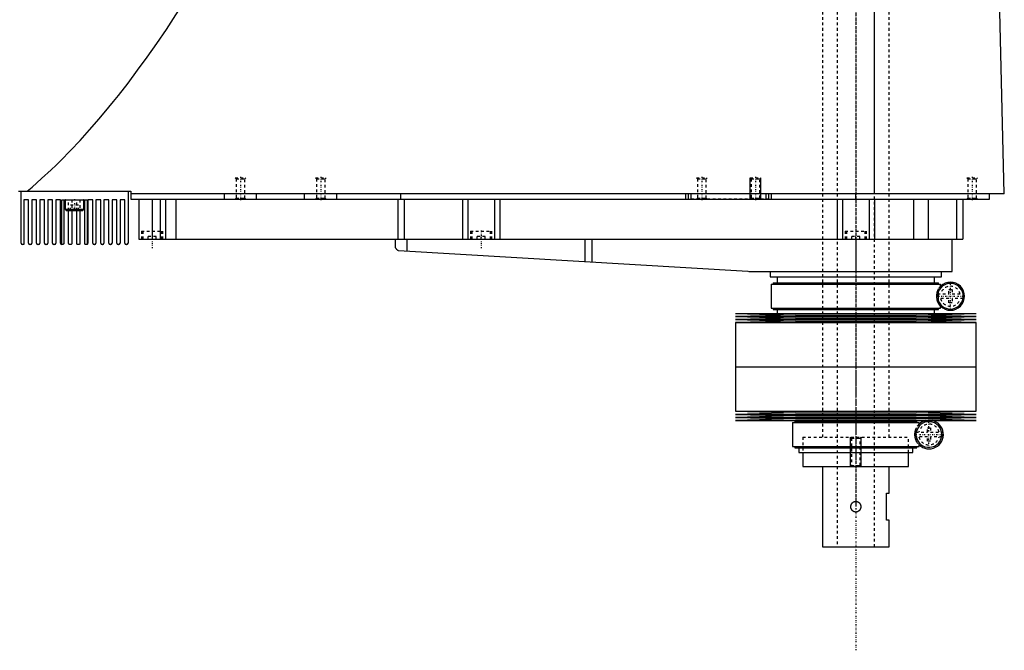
# Model space of a CAD drawing. Extents: x -181 to 706, y -1 to 1168.
# Tile 3 of 5: x 338 to 706, y 317 to 553. Entities that reach past the tile are written whole.
import ezdxf

# ---------------------------------------------------------------- set-up
doc = ezdxf.new("R2010")
doc.units = 0
doc.linetypes.add('CENTER', pattern=[1.5, 0.45, -0.5, 0.05, -0.5])
doc.linetypes.add('DASHED', pattern=[2, 1, -1])
for name, color, linetype in [('AM_0', 7, 'CONTINUOUS'), ('AM_10', 7, 'CONTINUOUS'), ('AM_3', 7, 'DASHED'), ('AM_7', 7, 'CENTER')]:
    doc.layers.add(name, color=color, linetype=linetype)

msp = doc.modelspace()

# ---------------------------------------------------------------- linework, layer by layer
at = {"layer": 'AM_0', "color": 7, "linetype": 'CONTINUOUS'}
for p, q in [((657.01, 487.5), (657.01, 569.6)), ((705.5, 487.5), (703.45, 568.63)), ((337, 488.5), (379, 488.5)), ((338, 469), (338, 488.5)), ((378, 488.5), (378, 469)), ((379, 488.5), (379, 485.5)), ((705.5, 487.5), (379, 487.5)), ((414, 485.5), (414, 487.5)), ((426, 485.5), (426, 487.5)), ((444, 485.5), (444, 487.5)), ((456, 485.5), (456, 487.5)), ((480, 485.5), (480, 487.5)), ((586.5, 485.5), (586.5, 487.5)), ((587.5, 485.5), (587.5, 487.5)), ((588.5, 485.5), (588.5, 487.5)), ((616.5, 485.5), (616.5, 487.5)), ((617.5, 485.5), (617.5, 487.5)), ((618.5, 485.5), (618.5, 487.5)), ((650, 485.5), (650, 487.5)), ((700, 485.5), (700, 487.5)), ((340.8, 485.3), (339, 485.3)), ((339, 485.3), (339, 468.5)), ((340.8, 469), (340.8, 485.3)), ((343.8, 485.3), (342, 485.3)), ((342, 485.3), (342, 469)), ((343.8, 469), (343.8, 485.3)), ((346.8, 485.3), (345, 485.3)), ((345, 485.3), (345, 469)), ((346.8, 469), (346.8, 485.3)), ((349.8, 485.3), (348, 485.3)), ((348, 485.3), (348, 469)), ((349.8, 469), (349.8, 485.3)), ((352.8, 485.3), (351, 485.3)), ((351, 485.3), (351, 469)), ((352.8, 469), (352.8, 485.3)), ((353.25, 468.5), (353.25, 485.3)), ((353.25, 485.3), (362.75, 485.3)), ((354, 485.3), (354, 469)), ((354.5, 485.2), (354.5, 481.7)), ((354.5, 485.2), (361.5, 485.2)), ((361.5, 481.7), (361.5, 485.2)), ((361.8, 469), (361.8, 485.3)), ((362.75, 485.3), (362.75, 468.57)), ((364.8, 485.3), (363, 485.3)), ((363, 485.3), (363, 469)), ((364.8, 469), (364.8, 485.3)), ((367.8, 485.3), (366, 485.3)), ((366, 485.3), (366, 469)), ((367.8, 469), (367.8, 485.3)), ((370.8, 485.3), (369, 485.3)), ((369, 485.3), (369, 469)), ((370.8, 469), (370.8, 485.3)), ((373.8, 485.3), (372, 485.3)), ((372, 485.3), (372, 469)), ((373.8, 469), (373.8, 485.3)), ((376.8, 485.3), (375, 485.3)), ((375, 485.3), (375, 469)), ((376.8, 469), (376.8, 485.3)), ((379, 485.5), (700, 485.5)), ((382, 485.5), (382, 470.5)), ((387, 485.5), (387, 470.5)), ((390, 485.5), (390, 470.5)), ((392, 485.5), (392, 470.5)), ((395.84, 485.5), (395.84, 470.5)), ((478.85, 485.5), (478.85, 470.5)), ((481.18, 485.5), (481.18, 470.5)), ((503, 485.5), (503, 470.5)), ((505, 485.5), (505, 470.5)), ((515, 485.5), (515, 470.5)), ((517, 485.5), (517, 470.5)), ((643, 485.5), (643, 470.5)), ((645, 485.5), (645, 470.5)), ((655, 485.5), (655, 470.5)), ((657, 485.5), (657, 470.5)), ((671.56, 485.5), (671.56, 470.5)), ((677.09, 485.5), (677.09, 470.5)), ((687.69, 485.5), (687.69, 470.5)), ((690, 485.5), (690, 470.5)), ((354.5, 481.7), (354.9, 481.3)), ((354.5, 481.7), (361.5, 481.7)), ((354.9, 481.3), (361.1, 481.3)), ((355.8, 469), (355.8, 481.3)), ((357, 481.3), (357, 469)), ((358.8, 469), (358.8, 481.3)), ((360, 481.3), (360, 469)), ((361.1, 481.3), (361.5, 481.7)), ((339, 468.5), (338.5, 468.5)), ((341.5, 468.5), (341.3, 468.5)), ((344.5, 468.5), (344.3, 468.5)), ((347.5, 468.5), (347.3, 468.5)), ((350.5, 468.5), (350.3, 468.5)), ((353.5, 468.5), (353.3, 468.5)), ((356.5, 468.5), (356.3, 468.5)), ((359.5, 468.5), (359.3, 468.5)), ((362.5, 468.5), (362.3, 468.5)), ((365.5, 468.5), (365.3, 468.5)), ((368.5, 468.5), (368.3, 468.5)), ((371.5, 468.5), (371.3, 468.5)), ((374.5, 468.5), (374.3, 468.5)), ((377.5, 468.5), (377.3, 468.5)), ((382, 470.5), (690, 470.5)), ((477.8, 470.5), (477.8, 467.74)), ((482.14, 470.5), (482.14, 466.1)), ((548.68, 470.5), (548.68, 462.14)), ((551.33, 470.5), (551.33, 461.99)), ((650, 470.5), (650, 458.5)), ((686, 458.5), (686, 470.5)), ((479.14, 466.27), (609.7, 458.52)), ((610.3, 458.5), (686, 458.5)), ((618, 458.5), (618, 456.5)), ((618, 456.5), (682, 456.5)), ((620.65, 456.5), (620.65, 454.2)), ((679.35, 454.2), (679.35, 456.5)), ((682, 456.5), (682, 458.5)), ((618.35, 453.7), (618.35, 444.7)), ((618.35, 453.7), (681.65, 453.7)), ((619.15, 454.2), (619.15, 453.7)), ((619.15, 454.2), (680.85, 454.2)), ((680.85, 453.7), (680.85, 454.2)), ((681.65, 452.26), (681.65, 453.7)), ((680.87, 447.49), (680.87, 450.91)), ((681.65, 444.7), (681.65, 446.14)), ((605, 442.75), (627.5, 442.18)), ((605, 442.75), (695, 442.75)), ((627.5, 442.18), (605, 441.61)), ((605, 441.61), (627.5, 441.04)), ((605, 441.61), (695, 441.61)), ((618.35, 444.7), (681.65, 444.7)), ((619.15, 444.7), (619.15, 444.2)), ((619.15, 444.2), (680.85, 444.2)), ((620.65, 444.2), (620.65, 442.75)), ((627.5, 442.18), (672.5, 442.18)), ((672.5, 442.18), (695, 442.75)), ((695, 441.61), (672.5, 442.18)), ((672.5, 441.04), (695, 441.61)), ((679.35, 442.75), (679.35, 444.2)), ((680.85, 444.2), (680.85, 444.7)), ((627.5, 441.04), (605, 440.47)), ((605, 440.47), (627.5, 439.9)), ((605, 440.47), (695, 440.47)), ((627.5, 439.9), (605, 439.33)), ((605, 439.33), (605, 422.75)), ((605, 439.33), (695, 439.33)), ((627.5, 441.04), (672.5, 441.04)), ((627.5, 439.9), (672.5, 439.9)), ((695, 440.47), (672.5, 441.04)), ((672.5, 439.9), (695, 440.47)), ((695, 439.33), (672.5, 439.9)), ((695, 422.75), (695, 439.33)), ((605, 422.75), (695, 422.75)), ((605, 422.75), (605, 406.17)), ((605, 422.75), (695, 422.75)), ((695, 406.17), (695, 422.75)), ((605, 406.17), (627.5, 405.6)), ((605, 406.17), (695, 406.17)), ((627.5, 405.6), (605, 405.03)), ((605, 405.03), (627.5, 404.46)), ((605, 405.03), (695, 405.03)), ((627.5, 405.6), (672.5, 405.6)), ((672.5, 405.6), (695, 406.17)), ((695, 405.03), (672.5, 405.6)), ((672.5, 404.46), (695, 405.03)), ((627.5, 404.46), (605, 403.89)), ((605, 403.89), (627.5, 403.32)), ((605, 403.89), (695, 403.89)), ((627.5, 403.32), (605, 402.75)), ((605, 402.75), (695, 402.75)), ((626.35, 402), (626.35, 393)), ((626.35, 402), (673.65, 402)), ((627.15, 402.5), (627.15, 402)), ((627.15, 402.5), (672.85, 402.5)), ((627.5, 404.46), (672.5, 404.46)), ((627.5, 403.32), (672.5, 403.32)), ((628.65, 402.75), (628.65, 402.5)), ((671.35, 402.5), (671.35, 402.75)), ((695, 403.89), (672.5, 404.46)), ((672.5, 403.32), (695, 403.89)), ((695, 402.75), (672.5, 403.32)), ((672.85, 402), (672.85, 402.5)), ((673.65, 400.56), (673.65, 402)), ((672.59, 396.88), (672.59, 398.12)), ((673.65, 393), (673.65, 394.44)), ((626.35, 393), (673.65, 393)), ((627.15, 393), (627.15, 392.5)), ((627.15, 392.5), (672.85, 392.5)), ((628.65, 392.5), (628.65, 390.8)), ((628.65, 390.8), (671.35, 390.8)), ((630.25, 390.8), (630.25, 385.5)), ((669.75, 385.5), (669.75, 390.8)), ((671.35, 390.8), (671.35, 392.5)), ((672.85, 392.5), (672.85, 393)), ((630.25, 385.5), (669.75, 385.5)), ((637.5, 385.5), (637.5, 355.5)), ((662.5, 375.5), (662.5, 385.5)), ((661.5, 375.5), (662.5, 375.5)), ((661.5, 365.5), (661.5, 375.5)), ((662.5, 365.5), (661.5, 365.5)), ((662.5, 355.5), (662.5, 365.5)), ((637.5, 355.5), (662.5, 355.5))]:
    msp.add_line(p, q, dxfattribs=at)
for points in [[(340.31, 488.5, 0), (342.11, 490.02, 0), (345.69, 493.19, 0), (349.28, 496.52, 0), (351.08, 498.24, 0), (352.87, 500.01, 0), (356.46, 503.66, 0), (360.05, 507.47, 0), (363.63, 511.44, 0), (367.22, 515.57, 0), (370.81, 519.86, 0), (372.6, 522.07, 0), (374.39, 524.31, 0), (377.98, 528.92, 0), (381.57, 533.7, 0), (385.15, 538.63, 0), (388.74, 543.72, 0), (392.33, 548.98, 0), (394.12, 551.66, 0), (395.91, 554.39, 0), (399.5, 559.96, 0), (403.09, 565.7, 0), (404.88, 568.63, 0)], [(353.3, 468.5, 0), (353.28, 468.5, 0), (353.26, 468.5, 0), (353.25, 468.5, 0), (353.25, 468.5, 0)], [(354, 469, 0), (354, 468.99, 0), (354, 468.98, 0), (354, 468.97, 0), (354, 468.96, 0), (354, 468.96, 0), (354, 468.95, 0), (354, 468.93, 0), (353.99, 468.92, 0), (353.99, 468.91, 0), (353.99, 468.9, 0), (353.99, 468.89, 0), (353.99, 468.89, 0), (353.98, 468.88, 0), (353.98, 468.86, 0), (353.98, 468.85, 0), (353.97, 468.84, 0), (353.97, 468.83, 0), (353.97, 468.83, 0), (353.97, 468.82, 0), (353.96, 468.81, 0), (353.96, 468.8, 0), (353.96, 468.8, 0), (353.95, 468.79, 0), (353.95, 468.78, 0), (353.95, 468.77, 0), (353.94, 468.77, 0), (353.94, 468.76, 0), (353.94, 468.76, 0), (353.93, 468.75, 0), (353.93, 468.74, 0), (353.92, 468.73, 0), (353.92, 468.72, 0), (353.91, 468.72, 0), (353.91, 468.72, 0), (353.91, 468.71, 0), (353.9, 468.7, 0), (353.9, 468.69, 0), (353.89, 468.69, 0), (353.88, 468.68, 0), (353.88, 468.68, 0), (353.88, 468.67, 0), (353.87, 468.67, 0), (353.87, 468.66, 0), (353.86, 468.66, 0), (353.86, 468.65, 0), (353.85, 468.64, 0), (353.85, 468.64, 0), (353.84, 468.64, 0), (353.84, 468.63, 0), (353.83, 468.63, 0), (353.81, 468.61, 0), (353.78, 468.59, 0), (353.76, 468.58, 0), (353.75, 468.57, 0), (353.71, 468.55, 0), (353.68, 468.53, 0), (353.65, 468.52, 0), (353.62, 468.51, 0), (353.59, 468.51, 0), (353.58, 468.51, 0), (353.56, 468.5, 0), (353.54, 468.5, 0), (353.51, 468.5, 0), (353.5, 468.5, 0)], [(356.3, 468.5, 0), (356.3, 468.5, 0), (356.29, 468.5, 0), (356.28, 468.5, 0), (356.28, 468.5, 0), (356.28, 468.5, 0), (356.27, 468.5, 0), (356.26, 468.5, 0), (356.26, 468.5, 0), (356.25, 468.5, 0), (356.24, 468.5, 0), (356.24, 468.5, 0), (356.23, 468.5, 0), (356.23, 468.51, 0), (356.22, 468.51, 0), (356.21, 468.51, 0), (356.21, 468.51, 0), (356.2, 468.51, 0), (356.2, 468.51, 0), (356.19, 468.51, 0), (356.19, 468.51, 0), (356.18, 468.51, 0), (356.17, 468.52, 0), (356.17, 468.52, 0), (356.16, 468.52, 0), (356.16, 468.52, 0), (356.15, 468.52, 0), (356.15, 468.52, 0), (356.14, 468.53, 0), (356.14, 468.53, 0), (356.13, 468.53, 0), (356.12, 468.53, 0), (356.12, 468.53, 0), (356.11, 468.54, 0), (356.11, 468.54, 0), (356.1, 468.54, 0), (356.1, 468.54, 0), (356.09, 468.55, 0), (356.08, 468.55, 0), (356.08, 468.55, 0), (356.07, 468.55, 0), (356.07, 468.56, 0), (356.06, 468.56, 0), (356.06, 468.56, 0), (356.05, 468.57, 0), (356.05, 468.57, 0), (356.04, 468.57, 0), (356.04, 468.58, 0), (356.03, 468.58, 0), (356.03, 468.58, 0), (356.02, 468.59, 0), (356.02, 468.59, 0), (356.01, 468.59, 0), (356, 468.6, 0), (356, 468.6, 0), (356, 468.6, 0), (355.99, 468.61, 0), (355.99, 468.61, 0), (355.98, 468.61, 0), (355.98, 468.62, 0), (355.97, 468.62, 0), (355.97, 468.63, 0), (355.97, 468.63, 0), (355.96, 468.63, 0), (355.95, 468.64, 0), (355.95, 468.64, 0), (355.95, 468.64, 0), (355.94, 468.65, 0), (355.94, 468.65, 0), (355.94, 468.66, 0), (355.94, 468.66, 0), (355.93, 468.66, 0), (355.93, 468.67, 0), (355.92, 468.67, 0), (355.92, 468.68, 0), (355.91, 468.68, 0), (355.91, 468.69, 0), (355.91, 468.69, 0), (355.9, 468.7, 0), (355.9, 468.7, 0), (355.89, 468.71, 0), (355.89, 468.71, 0), (355.89, 468.72, 0), (355.88, 468.72, 0), (355.88, 468.73, 0), (355.88, 468.73, 0), (355.87, 468.74, 0), (355.87, 468.74, 0), (355.87, 468.75, 0), (355.86, 468.76, 0), (355.86, 468.76, 0), (355.86, 468.76, 0), (355.86, 468.77, 0), (355.85, 468.78, 0), (355.85, 468.78, 0), (355.85, 468.79, 0), (355.84, 468.8, 0), (355.84, 468.8, 0), (355.84, 468.81, 0), (355.84, 468.81, 0), (355.83, 468.82, 0), (355.83, 468.83, 0), (355.83, 468.83, 0), (355.83, 468.84, 0), (355.82, 468.84, 0), (355.82, 468.85, 0), (355.82, 468.86, 0), (355.82, 468.86, 0), (355.82, 468.87, 0), (355.82, 468.87, 0), (355.82, 468.88, 0), (355.81, 468.88, 0), (355.81, 468.89, 0), (355.81, 468.89, 0), (355.81, 468.9, 0), (355.81, 468.91, 0), (355.81, 468.91, 0), (355.81, 468.92, 0), (355.8, 468.93, 0), (355.8, 468.93, 0), (355.8, 468.94, 0), (355.8, 468.94, 0), (355.8, 468.95, 0), (355.8, 468.96, 0), (355.8, 468.97, 0), (355.8, 468.97, 0), (355.8, 468.98, 0), (355.8, 468.98, 0), (355.8, 468.99, 0), (355.8, 469, 0), (355.8, 469, 0)], [(357, 469, 0), (357, 469, 0), (357, 468.99, 0), (357, 468.98, 0), (357, 468.98, 0), (357, 468.97, 0), (357, 468.97, 0), (357, 468.96, 0), (357, 468.95, 0), (357, 468.95, 0), (357, 468.94, 0), (357, 468.93, 0), (357, 468.93, 0), (356.99, 468.92, 0), (356.99, 468.92, 0), (356.99, 468.91, 0), (356.99, 468.9, 0), (356.99, 468.89, 0), (356.99, 468.89, 0), (356.99, 468.89, 0), (356.99, 468.88, 0), (356.98, 468.87, 0), (356.98, 468.87, 0), (356.98, 468.87, 0), (356.98, 468.86, 0), (356.98, 468.85, 0), (356.98, 468.85, 0), (356.98, 468.84, 0), (356.97, 468.84, 0), (356.97, 468.83, 0), (356.97, 468.82, 0), (356.96, 468.82, 0), (356.96, 468.81, 0), (356.96, 468.81, 0), (356.96, 468.8, 0), (356.96, 468.8, 0), (356.95, 468.79, 0), (356.95, 468.78, 0), (356.95, 468.77, 0), (356.94, 468.77, 0), (356.94, 468.76, 0), (356.94, 468.76, 0), (356.94, 468.75, 0), (356.93, 468.75, 0), (356.93, 468.74, 0), (356.92, 468.74, 0), (356.92, 468.73, 0), (356.92, 468.73, 0), (356.92, 468.72, 0), (356.91, 468.72, 0), (356.91, 468.71, 0), (356.9, 468.71, 0), (356.9, 468.7, 0), (356.89, 468.69, 0), (356.89, 468.69, 0), (356.89, 468.69, 0), (356.89, 468.68, 0), (356.88, 468.68, 0), (356.88, 468.67, 0), (356.87, 468.67, 0), (356.87, 468.66, 0), (356.86, 468.66, 0), (356.86, 468.66, 0), (356.86, 468.65, 0), (356.85, 468.65, 0), (356.85, 468.64, 0), (356.85, 468.64, 0), (356.84, 468.64, 0), (356.84, 468.63, 0), (356.83, 468.63, 0), (356.83, 468.63, 0), (356.83, 468.62, 0), (356.82, 468.62, 0), (356.82, 468.61, 0), (356.81, 468.61, 0), (356.8, 468.6, 0), (356.8, 468.6, 0), (356.8, 468.6, 0), (356.79, 468.59, 0), (356.79, 468.59, 0), (356.78, 468.59, 0), (356.77, 468.58, 0), (356.77, 468.58, 0), (356.77, 468.58, 0), (356.76, 468.57, 0), (356.76, 468.57, 0), (356.75, 468.57, 0), (356.74, 468.56, 0), (356.74, 468.56, 0), (356.73, 468.56, 0), (356.73, 468.55, 0), (356.72, 468.55, 0), (356.72, 468.55, 0), (356.71, 468.55, 0), (356.7, 468.54, 0), (356.7, 468.54, 0), (356.69, 468.54, 0), (356.69, 468.54, 0), (356.68, 468.53, 0), (356.68, 468.53, 0), (356.67, 468.53, 0), (356.66, 468.53, 0), (356.66, 468.53, 0), (356.65, 468.52, 0), (356.65, 468.52, 0), (356.64, 468.52, 0), (356.64, 468.52, 0), (356.63, 468.52, 0), (356.63, 468.52, 0), (356.62, 468.51, 0), (356.61, 468.51, 0), (356.61, 468.51, 0), (356.6, 468.51, 0), (356.6, 468.51, 0), (356.59, 468.51, 0), (356.59, 468.51, 0), (356.58, 468.51, 0), (356.57, 468.51, 0), (356.57, 468.5, 0), (356.56, 468.5, 0), (356.56, 468.5, 0), (356.55, 468.5, 0), (356.54, 468.5, 0), (356.54, 468.5, 0), (356.53, 468.5, 0), (356.52, 468.5, 0), (356.52, 468.5, 0), (356.52, 468.5, 0), (356.51, 468.5, 0), (356.5, 468.5, 0), (356.5, 468.5, 0)], [(359.3, 468.5, 0), (359.3, 468.5, 0), (359.29, 468.5, 0), (359.28, 468.5, 0), (359.28, 468.5, 0), (359.28, 468.5, 0), (359.27, 468.5, 0), (359.26, 468.5, 0), (359.26, 468.5, 0), (359.25, 468.5, 0), (359.24, 468.5, 0), (359.24, 468.5, 0), (359.23, 468.5, 0), (359.23, 468.51, 0), (359.22, 468.51, 0), (359.21, 468.51, 0), (359.21, 468.51, 0), (359.2, 468.51, 0), (359.2, 468.51, 0), (359.19, 468.51, 0), (359.18, 468.51, 0), (359.18, 468.52, 0), (359.17, 468.52, 0), (359.17, 468.52, 0), (359.16, 468.52, 0), (359.16, 468.52, 0), (359.15, 468.52, 0), (359.15, 468.52, 0), (359.14, 468.53, 0), (359.14, 468.53, 0), (359.13, 468.53, 0), (359.12, 468.53, 0), (359.12, 468.54, 0), (359.11, 468.54, 0), (359.11, 468.54, 0), (359.1, 468.54, 0), (359.09, 468.54, 0), (359.09, 468.55, 0), (359.08, 468.55, 0), (359.08, 468.55, 0), (359.07, 468.56, 0), (359.07, 468.56, 0), (359.06, 468.56, 0), (359.06, 468.56, 0), (359.05, 468.57, 0), (359.04, 468.57, 0), (359.04, 468.57, 0), (359.03, 468.58, 0), (359.03, 468.58, 0), (359.02, 468.58, 0), (359.02, 468.59, 0), (359.01, 468.59, 0), (359.01, 468.6, 0), (359, 468.6, 0), (359, 468.6, 0), (358.99, 468.6, 0), (358.99, 468.61, 0), (358.98, 468.61, 0), (358.98, 468.62, 0), (358.97, 468.62, 0), (358.97, 468.63, 0), (358.96, 468.63, 0), (358.96, 468.63, 0), (358.96, 468.64, 0), (358.95, 468.64, 0), (358.95, 468.64, 0), (358.95, 468.65, 0), (358.94, 468.65, 0), (358.94, 468.66, 0), (358.93, 468.66, 0), (358.93, 468.66, 0), (358.93, 468.67, 0), (358.92, 468.67, 0), (358.92, 468.68, 0), (358.91, 468.68, 0), (358.91, 468.69, 0), (358.91, 468.69, 0), (358.9, 468.69, 0), (358.9, 468.7, 0), (358.9, 468.71, 0), (358.89, 468.71, 0), (358.89, 468.72, 0), (358.88, 468.72, 0), (358.88, 468.73, 0), (358.88, 468.73, 0), (358.87, 468.74, 0), (358.87, 468.74, 0), (358.87, 468.75, 0), (358.86, 468.76, 0), (358.86, 468.76, 0), (358.86, 468.77, 0), (358.86, 468.77, 0), (358.85, 468.78, 0), (358.85, 468.78, 0), (358.85, 468.79, 0), (358.84, 468.8, 0), (358.84, 468.8, 0), (358.84, 468.81, 0), (358.84, 468.81, 0), (358.83, 468.82, 0), (358.83, 468.82, 0), (358.83, 468.83, 0), (358.83, 468.84, 0), (358.82, 468.84, 0), (358.82, 468.85, 0), (358.82, 468.85, 0), (358.82, 468.86, 0), (358.82, 468.87, 0), (358.82, 468.87, 0), (358.82, 468.87, 0), (358.81, 468.88, 0), (358.81, 468.89, 0), (358.81, 468.89, 0), (358.81, 468.9, 0), (358.81, 468.9, 0), (358.81, 468.91, 0), (358.81, 468.92, 0), (358.81, 468.92, 0), (358.8, 468.93, 0), (358.8, 468.94, 0), (358.8, 468.94, 0), (358.8, 468.95, 0), (358.8, 468.95, 0), (358.8, 468.96, 0), (358.8, 468.97, 0), (358.8, 468.98, 0), (358.8, 468.98, 0), (358.8, 468.98, 0), (358.8, 468.99, 0), (358.8, 469, 0), (358.8, 469, 0)], [(360, 469, 0), (360, 469, 0), (360, 468.99, 0), (360, 468.98, 0), (360, 468.98, 0), (360, 468.97, 0), (360, 468.97, 0), (360, 468.96, 0), (360, 468.95, 0), (360, 468.95, 0), (360, 468.94, 0), (360, 468.93, 0), (360, 468.93, 0), (359.99, 468.92, 0), (359.99, 468.92, 0), (359.99, 468.91, 0), (359.99, 468.9, 0), (359.99, 468.89, 0), (359.99, 468.89, 0), (359.99, 468.89, 0), (359.99, 468.88, 0), (359.98, 468.87, 0), (359.98, 468.87, 0), (359.98, 468.86, 0), (359.98, 468.86, 0), (359.98, 468.85, 0), (359.98, 468.85, 0), (359.97, 468.84, 0), (359.97, 468.84, 0), (359.97, 468.83, 0), (359.97, 468.82, 0), (359.96, 468.81, 0), (359.96, 468.81, 0), (359.96, 468.8, 0), (359.96, 468.8, 0), (359.96, 468.79, 0), (359.95, 468.79, 0), (359.95, 468.78, 0), (359.95, 468.77, 0), (359.94, 468.77, 0), (359.94, 468.76, 0), (359.94, 468.76, 0), (359.93, 468.75, 0), (359.93, 468.75, 0), (359.93, 468.74, 0), (359.92, 468.73, 0), (359.92, 468.73, 0), (359.92, 468.72, 0), (359.92, 468.72, 0), (359.91, 468.72, 0), (359.91, 468.71, 0), (359.9, 468.7, 0), (359.9, 468.7, 0), (359.89, 468.69, 0), (359.89, 468.69, 0), (359.89, 468.69, 0), (359.88, 468.68, 0), (359.88, 468.68, 0), (359.88, 468.67, 0), (359.87, 468.66, 0), (359.87, 468.66, 0), (359.86, 468.66, 0), (359.86, 468.65, 0), (359.86, 468.65, 0), (359.85, 468.64, 0), (359.85, 468.64, 0), (359.85, 468.64, 0), (359.84, 468.63, 0), (359.84, 468.63, 0), (359.83, 468.63, 0), (359.83, 468.63, 0), (359.83, 468.62, 0), (359.82, 468.62, 0), (359.81, 468.61, 0), (359.81, 468.61, 0), (359.8, 468.6, 0), (359.8, 468.6, 0), (359.8, 468.6, 0), (359.79, 468.59, 0), (359.79, 468.59, 0), (359.78, 468.59, 0), (359.77, 468.58, 0), (359.77, 468.58, 0), (359.77, 468.58, 0), (359.76, 468.57, 0), (359.76, 468.57, 0), (359.75, 468.57, 0), (359.74, 468.56, 0), (359.74, 468.56, 0), (359.73, 468.56, 0), (359.73, 468.55, 0), (359.72, 468.55, 0), (359.72, 468.55, 0), (359.71, 468.55, 0), (359.7, 468.54, 0), (359.7, 468.54, 0), (359.69, 468.54, 0), (359.69, 468.54, 0), (359.68, 468.54, 0), (359.68, 468.53, 0), (359.67, 468.53, 0), (359.66, 468.53, 0), (359.66, 468.53, 0), (359.65, 468.52, 0), (359.65, 468.52, 0), (359.64, 468.52, 0), (359.64, 468.52, 0), (359.63, 468.52, 0), (359.63, 468.52, 0), (359.62, 468.52, 0), (359.62, 468.51, 0), (359.61, 468.51, 0), (359.6, 468.51, 0), (359.6, 468.51, 0), (359.59, 468.51, 0), (359.59, 468.51, 0), (359.58, 468.51, 0), (359.57, 468.51, 0), (359.57, 468.5, 0), (359.56, 468.5, 0), (359.56, 468.5, 0), (359.55, 468.5, 0), (359.55, 468.5, 0), (359.54, 468.5, 0), (359.53, 468.5, 0), (359.52, 468.5, 0), (359.52, 468.5, 0), (359.52, 468.5, 0), (359.51, 468.5, 0), (359.5, 468.5, 0), (359.5, 468.5, 0)], [(362.3, 468.5, 0), (362.29, 468.5, 0), (362.26, 468.5, 0), (362.23, 468.51, 0), (362.21, 468.51, 0), (362.19, 468.51, 0), (362.16, 468.52, 0), (362.13, 468.53, 0), (362.1, 468.54, 0), (362.06, 468.56, 0), (362.03, 468.58, 0), (362.01, 468.59, 0), (362.01, 468.59, 0), (362.01, 468.6, 0), (362, 468.6, 0), (362, 468.6, 0), (361.99, 468.6, 0), (361.99, 468.61, 0), (361.98, 468.61, 0), (361.98, 468.62, 0), (361.97, 468.62, 0), (361.97, 468.63, 0), (361.96, 468.63, 0), (361.96, 468.63, 0), (361.95, 468.64, 0), (361.95, 468.64, 0), (361.94, 468.65, 0), (361.94, 468.65, 0), (361.93, 468.66, 0), (361.93, 468.66, 0), (361.93, 468.67, 0), (361.92, 468.67, 0), (361.92, 468.68, 0), (361.91, 468.68, 0), (361.91, 468.69, 0), (361.9, 468.7, 0), (361.9, 468.7, 0), (361.9, 468.7, 0), (361.89, 468.71, 0), (361.89, 468.72, 0), (361.88, 468.72, 0), (361.88, 468.73, 0), (361.87, 468.74, 0), (361.87, 468.74, 0), (361.87, 468.75, 0), (361.86, 468.75, 0), (361.86, 468.76, 0), (361.86, 468.77, 0), (361.85, 468.78, 0), (361.85, 468.79, 0), (361.85, 468.79, 0), (361.84, 468.8, 0), (361.84, 468.8, 0), (361.84, 468.81, 0), (361.83, 468.82, 0), (361.83, 468.82, 0), (361.83, 468.83, 0), (361.83, 468.84, 0), (361.82, 468.85, 0), (361.82, 468.85, 0), (361.82, 468.86, 0), (361.82, 468.87, 0), (361.81, 468.88, 0), (361.81, 468.89, 0), (361.81, 468.9, 0), (361.81, 468.91, 0), (361.81, 468.91, 0), (361.81, 468.92, 0), (361.8, 468.93, 0), (361.8, 468.94, 0), (361.8, 468.95, 0), (361.8, 468.96, 0), (361.8, 468.97, 0), (361.8, 468.97, 0), (361.8, 468.98, 0), (361.8, 468.99, 0), (361.8, 469, 0)], [(362.75, 468.57, 0), (362.75, 468.57, 0), (362.75, 468.57, 0), (362.75, 468.56, 0), (362.74, 468.56, 0), (362.74, 468.56, 0), (362.74, 468.56, 0), (362.73, 468.55, 0), (362.72, 468.55, 0), (362.71, 468.55, 0), (362.7, 468.54, 0), (362.69, 468.54, 0), (362.68, 468.53, 0), (362.67, 468.53, 0), (362.65, 468.52, 0), (362.63, 468.52, 0), (362.61, 468.51, 0), (362.59, 468.51, 0), (362.58, 468.51, 0), (362.56, 468.5, 0), (362.54, 468.5, 0), (362.51, 468.5, 0), (362.5, 468.5, 0)], [(477.8, 467.74, 0), (477.8, 467.74, 0), (477.8, 467.73, 0), (477.8, 467.73, 0), (477.8, 467.73, 0), (477.8, 467.73, 0), (477.8, 467.72, 0), (477.8, 467.72, 0), (477.81, 467.71, 0), (477.81, 467.7, 0), (477.81, 467.69, 0), (477.81, 467.69, 0), (477.81, 467.68, 0), (477.82, 467.67, 0), (477.82, 467.66, 0), (477.82, 467.65, 0), (477.83, 467.64, 0), (477.83, 467.62, 0), (477.83, 467.62, 0), (477.83, 467.61, 0), (477.84, 467.6, 0), (477.84, 467.58, 0), (477.84, 467.58, 0), (477.86, 467.53, 0), (477.89, 467.44, 0), (477.93, 467.34, 0), (477.98, 467.24, 0), (478.04, 467.14, 0), (478.11, 467.04, 0), (478.14, 466.99, 0), (478.18, 466.94, 0), (478.26, 466.84, 0), (478.35, 466.75, 0), (478.45, 466.66, 0), (478.56, 466.57, 0), (478.67, 466.49, 0), (478.73, 466.46, 0), (478.8, 466.42, 0), (478.93, 466.36, 0), (479.07, 466.3, 0), (479.14, 466.27, 0)], [(650, 368.5, 0), (649.97, 368.5, 0), (649.92, 368.5, 0), (649.86, 368.51, 0), (649.84, 368.51, 0), (649.81, 368.51, 0), (649.75, 368.52, 0), (649.7, 368.53, 0), (649.64, 368.54, 0), (649.59, 368.55, 0), (649.53, 368.56, 0), (649.51, 368.57, 0), (649.48, 368.58, 0), (649.43, 368.6, 0), (649.37, 368.62, 0), (649.32, 368.64, 0), (649.27, 368.66, 0), (649.22, 368.69, 0), (649.19, 368.7, 0), (649.17, 368.71, 0), (649.12, 368.74, 0), (649.07, 368.77, 0), (649.04, 368.78, 0), (649.02, 368.8, 0), (648.97, 368.83, 0), (648.93, 368.87, 0), (648.91, 368.88, 0), (648.88, 368.9, 0), (648.84, 368.94, 0), (648.8, 368.97, 0), (648.76, 369.01, 0), (648.72, 369.05, 0), (648.68, 369.09, 0), (648.66, 369.11, 0), (648.65, 369.13, 0), (648.61, 369.17, 0), (648.58, 369.21, 0), (648.54, 369.26, 0), (648.51, 369.3, 0), (648.48, 369.35, 0), (648.46, 369.37, 0), (648.45, 369.4, 0), (648.42, 369.44, 0), (648.39, 369.49, 0), (648.37, 369.54, 0), (648.34, 369.6, 0), (648.32, 369.65, 0), (648.31, 369.67, 0), (648.29, 369.7, 0), (648.27, 369.75, 0), (648.25, 369.81, 0), (648.24, 369.86, 0), (648.22, 369.92, 0), (648.21, 369.97, 0), (648.2, 370, 0), (648.19, 370.03, 0), (648.18, 370.08, 0), (648.17, 370.14, 0), (648.16, 370.2, 0), (648.15, 370.25, 0), (648.15, 370.31, 0), (648.15, 370.34, 0), (648.14, 370.36, 0), (648.14, 370.42, 0), (648.14, 370.47, 0), (648.14, 370.5, 0), (648.14, 370.53, 0), (648.14, 370.58, 0), (648.14, 370.64, 0), (648.15, 370.66, 0), (648.15, 370.69, 0), (648.15, 370.75, 0), (648.16, 370.8, 0), (648.17, 370.86, 0), (648.18, 370.92, 0), (648.19, 370.97, 0), (648.2, 371, 0), (648.21, 371.03, 0), (648.22, 371.08, 0), (648.24, 371.14, 0), (648.25, 371.19, 0), (648.27, 371.25, 0), (648.29, 371.3, 0), (648.31, 371.33, 0), (648.32, 371.35, 0), (648.34, 371.4, 0), (648.37, 371.46, 0), (648.39, 371.51, 0), (648.42, 371.56, 0), (648.45, 371.6, 0), (648.46, 371.63, 0), (648.48, 371.65, 0), (648.51, 371.7, 0), (648.54, 371.74, 0), (648.58, 371.79, 0), (648.61, 371.83, 0), (648.65, 371.87, 0), (648.66, 371.89, 0), (648.68, 371.91, 0), (648.72, 371.95, 0), (648.76, 371.99, 0), (648.8, 372.03, 0), (648.84, 372.06, 0), (648.88, 372.1, 0), (648.91, 372.12, 0), (648.93, 372.13, 0), (648.97, 372.17, 0), (649.02, 372.2, 0), (649.04, 372.22, 0), (649.07, 372.23, 0), (649.12, 372.26, 0), (649.17, 372.29, 0), (649.19, 372.3, 0), (649.22, 372.31, 0), (649.27, 372.34, 0), (649.32, 372.36, 0), (649.37, 372.38, 0), (649.43, 372.4, 0), (649.48, 372.42, 0), (649.51, 372.43, 0), (649.53, 372.44, 0), (649.59, 372.45, 0), (649.64, 372.46, 0), (649.7, 372.47, 0), (649.75, 372.48, 0), (649.81, 372.49, 0), (649.84, 372.49, 0), (649.86, 372.49, 0), (649.92, 372.5, 0), (649.97, 372.5, 0), (650, 372.5, 0)], [(650, 372.5, 0), (650.03, 372.5, 0), (650.08, 372.5, 0), (650.14, 372.49, 0), (650.16, 372.49, 0), (650.19, 372.49, 0), (650.25, 372.48, 0), (650.3, 372.47, 0), (650.36, 372.46, 0), (650.41, 372.45, 0), (650.47, 372.44, 0), (650.49, 372.43, 0), (650.52, 372.42, 0), (650.57, 372.4, 0), (650.63, 372.38, 0), (650.68, 372.36, 0), (650.73, 372.34, 0), (650.78, 372.31, 0), (650.81, 372.3, 0), (650.83, 372.29, 0), (650.88, 372.26, 0), (650.93, 372.23, 0), (650.96, 372.22, 0), (650.98, 372.2, 0), (651.03, 372.17, 0), (651.07, 372.13, 0), (651.09, 372.12, 0), (651.12, 372.1, 0), (651.16, 372.06, 0), (651.2, 372.03, 0), (651.24, 371.99, 0), (651.28, 371.95, 0), (651.32, 371.91, 0), (651.34, 371.89, 0), (651.35, 371.87, 0), (651.39, 371.83, 0), (651.42, 371.79, 0), (651.46, 371.74, 0), (651.49, 371.7, 0), (651.52, 371.65, 0), (651.54, 371.63, 0), (651.55, 371.6, 0), (651.58, 371.56, 0), (651.61, 371.51, 0), (651.63, 371.46, 0), (651.66, 371.4, 0), (651.68, 371.35, 0), (651.69, 371.33, 0), (651.71, 371.3, 0), (651.73, 371.25, 0), (651.75, 371.19, 0), (651.76, 371.14, 0), (651.78, 371.08, 0), (651.79, 371.03, 0), (651.8, 371, 0), (651.81, 370.97, 0), (651.82, 370.91, 0), (651.83, 370.86, 0), (651.84, 370.8, 0), (651.85, 370.75, 0), (651.85, 370.69, 0), (651.85, 370.66, 0), (651.86, 370.64, 0), (651.86, 370.58, 0), (651.86, 370.53, 0), (651.86, 370.5, 0), (651.86, 370.47, 0), (651.86, 370.42, 0), (651.86, 370.36, 0), (651.85, 370.34, 0), (651.85, 370.31, 0), (651.85, 370.25, 0), (651.84, 370.2, 0), (651.83, 370.14, 0), (651.82, 370.08, 0), (651.81, 370.03, 0), (651.8, 370, 0), (651.79, 369.97, 0), (651.78, 369.92, 0), (651.76, 369.86, 0), (651.75, 369.81, 0), (651.73, 369.75, 0), (651.7, 369.7, 0), (651.69, 369.67, 0), (651.68, 369.65, 0), (651.66, 369.59, 0), (651.63, 369.54, 0), (651.61, 369.49, 0), (651.58, 369.44, 0), (651.55, 369.39, 0), (651.53, 369.37, 0), (651.52, 369.35, 0), (651.49, 369.3, 0), (651.46, 369.26, 0), (651.42, 369.21, 0), (651.39, 369.17, 0), (651.35, 369.13, 0), (651.34, 369.11, 0), (651.32, 369.09, 0), (651.28, 369.05, 0), (651.24, 369.01, 0), (651.2, 368.97, 0), (651.16, 368.94, 0), (651.11, 368.9, 0), (651.09, 368.88, 0), (651.07, 368.87, 0), (651.02, 368.83, 0), (650.98, 368.8, 0), (650.95, 368.78, 0), (650.93, 368.77, 0), (650.88, 368.74, 0), (650.83, 368.71, 0), (650.81, 368.7, 0), (650.78, 368.69, 0), (650.73, 368.66, 0), (650.68, 368.64, 0), (650.63, 368.62, 0), (650.57, 368.6, 0), (650.52, 368.58, 0), (650.49, 368.57, 0), (650.46, 368.56, 0), (650.41, 368.55, 0), (650.36, 368.54, 0), (650.3, 368.53, 0), (650.25, 368.52, 0), (650.19, 368.51, 0), (650.16, 368.51, 0), (650.14, 368.51, 0), (650.08, 368.5, 0), (650.03, 368.5, 0), (650, 368.5, 0)]]:
    msp.add_polyline3d(points, dxfattribs=at)
for centre, radius, start, end in [((354.6, 485.2), 0.1, 90, 180), ((361.4, 485.2), 0.1, 0, 90), ((338.5, 469), 0.5, 180, 270), ((341.3, 469), 0.5, 180, 270), ((341.5, 469), 0.5, 270, 0), ((344.3, 469), 0.5, 180, 270), ((344.5, 469), 0.5, 270, 0), ((347.3, 469), 0.5, 180, 270), ((347.5, 469), 0.5, 270, 0), ((350.3, 469), 0.5, 180, 270), ((350.5, 469), 0.5, 270, 0), ((353.3, 469), 0.5, 180, 264.2608), ((362.5, 469), 0.5, 300, 0), ((365.3, 469), 0.5, 180, 270), ((365.5, 469), 0.5, 270, 0), ((368.3, 469), 0.5, 180, 270), ((368.5, 469), 0.5, 270, 0), ((371.3, 469), 0.5, 180, 270), ((371.5, 469), 0.5, 270, 0), ((374.3, 469), 0.5, 180, 270), ((374.5, 469), 0.5, 270, 0), ((377.3, 469), 0.5, 180, 270), ((377.5, 469), 0.5, 270, 0), ((610.3, 468.5), 10, 266.6, 270), ((685.35, 449.2), 4.8, 200.9129, 159.0871), ((685.35, 449.2), 5.25, 225.1897, 134.8103), ((677.35, 397.5), 4.8, 187.4315, 172.5685), ((677.35, 397.5), 5.37, 102.3808, 133.5014), ((677.35, 397.5), 5.37, 226.4986, 77.6192)]:
    msp.add_arc(centre, radius, start, end, dxfattribs=at)
at = {"layer": 'AM_10', "color": 7, "linetype": 'CONTINUOUS'}
for p, q in [((610.5, 485.5), (610.5, 493.5)), ((614.5, 485.5), (614.5, 493.5)), ((648, 385.5), (648, 396.5)), ((652, 385.5), (652, 396.5))]:
    msp.add_line(p, q, dxfattribs=at)
at = {"layer": 'AM_3', "color": 6, "linetype": 'DASHED'}
for p, q in [((643, 1129.5), (643, 355.5)), ((657, 355.5), (657, 1129.5)), ((637.5, 1117.5), (637.5, 396.5)), ((662.5, 396.5), (662.5, 1117.5)), ((418, 493.5), (418.38, 493.12)), ((418, 493.5), (422, 493.5)), ((418.38, 493.12), (418.38, 485.88)), ((418.38, 493.12), (421.62, 493.12)), ((421.62, 493.12), (422, 493.5)), ((421.62, 485.88), (421.62, 493.12)), ((448, 493.5), (448.38, 493.12)), ((448, 493.5), (452, 493.5)), ((448.38, 493.12), (448.38, 485.88)), ((448.38, 493.12), (451.62, 493.12)), ((451.62, 493.12), (452, 493.5)), ((451.62, 485.88), (451.62, 493.12)), ((590.5, 493.5), (590.88, 493.12)), ((590.5, 493.5), (594.5, 493.5)), ((590.88, 493.12), (590.88, 485.88)), ((590.88, 493.12), (594.12, 493.12)), ((594.12, 493.12), (594.5, 493.5)), ((594.12, 485.88), (594.12, 493.12)), ((610.5, 493.5), (610.88, 493.12)), ((610.5, 493.5), (614.5, 493.5)), ((610.88, 493.12), (610.88, 485.88)), ((610.88, 493.12), (614.12, 493.12)), ((614.12, 493.12), (614.5, 493.5)), ((614.12, 485.88), (614.12, 493.12)), ((691.5, 493.5), (691.88, 493.12)), ((691.5, 493.5), (695.5, 493.5)), ((691.88, 493.12), (691.88, 485.88)), ((691.88, 493.12), (695.12, 493.12)), ((695.12, 493.12), (695.5, 493.5)), ((695.12, 485.88), (695.12, 493.12)), ((418.38, 485.88), (418, 485.5)), ((418.38, 485.88), (421.62, 485.88)), ((422, 485.5), (421.62, 485.88)), ((448.38, 485.88), (448, 485.5)), ((448.38, 485.88), (451.62, 485.88)), ((452, 485.5), (451.62, 485.88)), ((590.88, 485.88), (590.5, 485.5)), ((590.88, 485.88), (594.12, 485.88)), ((594.5, 485.5), (594.12, 485.88)), ((610.88, 485.88), (610.5, 485.5)), ((610.88, 485.88), (614.12, 485.88)), ((614.5, 485.5), (614.12, 485.88)), ((691.88, 485.88), (691.5, 485.5)), ((691.88, 485.88), (695.12, 485.88)), ((695.5, 485.5), (695.12, 485.88)), ((355.8, 481.3), (355.8, 485.3)), ((356.5, 481.3), (356.5, 483.3)), ((359.5, 483.3), (356.5, 483.3)), ((357, 485.3), (357, 481.3)), ((358, 481.3), (358, 483.3)), ((358.8, 481.3), (358.8, 485.3)), ((359.5, 481.3), (359.5, 483.3)), ((360, 485.3), (360, 481.3)), ((617.5, 485.5), (588.5, 485.5)), ((355.8, 481.3), (360, 481.3)), ((383, 473.5), (383, 470.5)), ((383, 473.5), (391, 473.5)), ((383.5, 473.5), (383.5, 470.5)), ((388.5, 471.5), (385.5, 471.5)), ((385.5, 470.5), (385.5, 471.5)), ((388.5, 470.5), (388.5, 471.5)), ((390.5, 470.5), (390.5, 473.5)), ((391, 470.5), (391, 473.5)), ((506, 473.5), (506, 470.5)), ((506, 473.5), (514, 473.5)), ((506.5, 473.5), (506.5, 470.5)), ((511.5, 471.5), (508.5, 471.5)), ((508.5, 470.5), (508.5, 471.5)), ((510, 470.5), (510, 471.5)), ((511.5, 470.5), (511.5, 471.5)), ((513.5, 470.5), (513.5, 473.5)), ((514, 470.5), (514, 473.5)), ((646, 473.5), (646, 470.5)), ((646, 473.5), (654, 473.5)), ((646.5, 473.5), (646.5, 470.5)), ((651.5, 471.5), (648.5, 471.5)), ((648.5, 470.5), (648.5, 471.5)), ((650, 470.5), (650, 471.5)), ((651.5, 470.5), (651.5, 471.5)), ((653.5, 470.5), (653.5, 473.5)), ((654, 470.5), (654, 473.5)), ((680.57, 450.1), (684.75, 450.1)), ((680.87, 450.91), (680.87, 451.93)), ((684.75, 451.7), (685.95, 451.7)), ((684.75, 450.1), (684.75, 451.7)), ((685.95, 451.7), (685.95, 450.1)), ((685.95, 450.1), (690.13, 450.1)), ((684.75, 448.3), (680.57, 448.3)), ((680.87, 446.47), (680.87, 447.49)), ((684.75, 446.7), (684.75, 448.3)), ((685.95, 446.7), (684.75, 446.7)), ((685.95, 448.3), (685.95, 446.7)), ((690.13, 448.3), (685.95, 448.3)), ((672.44, 398.4), (676.75, 398.4)), ((672.59, 398.12), (672.59, 400)), ((676.75, 400), (677.95, 400)), ((676.75, 398.4), (676.75, 400)), ((677.95, 400), (677.95, 398.4)), ((677.95, 398.4), (682.26, 398.4)), ((630.25, 396.5), (669.75, 396.5)), ((630.25, 396.5), (630.25, 390.8)), ((630.25, 396.5), (669.75, 396.5)), ((648, 396.5), (648.38, 396.12)), ((648.38, 396.12), (648.38, 385.88)), ((648.38, 396.12), (651.62, 396.12)), ((651.62, 396.12), (652, 396.5)), ((651.62, 385.88), (651.62, 396.12)), ((669.75, 390.8), (669.75, 396.5)), ((676.75, 396.6), (672.44, 396.6)), ((672.59, 395), (672.59, 396.88)), ((676.75, 395), (676.75, 396.6)), ((677.95, 395), (676.75, 395)), ((677.95, 396.6), (677.95, 395)), ((682.26, 396.6), (677.95, 396.6)), ((648.38, 385.88), (648, 385.5)), ((648.38, 385.88), (651.62, 385.88)), ((652, 385.5), (651.62, 385.88))]:
    msp.add_line(p, q, dxfattribs=at)
for points in [[(680.34, 450.78, 0), (680.34, 450.77, 0), (680.34, 450.76, 0), (680.33, 450.74, 0), (680.33, 450.73, 0), (680.33, 450.72, 0), (680.32, 450.71, 0), (680.32, 450.69, 0), (680.31, 450.67, 0), (680.31, 450.65, 0), (680.3, 450.63, 0), (680.3, 450.62, 0), (680.3, 450.61, 0), (680.3, 450.59, 0), (680.29, 450.56, 0), (680.29, 450.54, 0), (680.28, 450.52, 0), (680.28, 450.49, 0), (680.28, 450.48, 0), (680.27, 450.47, 0), (680.27, 450.44, 0), (680.27, 450.42, 0), (680.26, 450.41, 0), (680.26, 450.39, 0), (680.26, 450.37, 0), (680.25, 450.34, 0), (680.25, 450.33, 0), (680.25, 450.31, 0), (680.25, 450.29, 0), (680.24, 450.26, 0), (680.24, 450.23, 0), (680.24, 450.2, 0), (680.23, 450.17, 0), (680.23, 450.16, 0), (680.23, 450.14, 0), (680.23, 450.11, 0), (680.23, 450.08, 0), (680.22, 450.05, 0), (680.22, 450.02, 0), (680.22, 449.98, 0), (680.22, 449.97, 0), (680.22, 449.95, 0), (680.21, 449.92, 0), (680.21, 449.89, 0), (680.21, 449.85, 0), (680.21, 449.82, 0), (680.2, 449.79, 0), (680.2, 449.77, 0), (680.2, 449.75, 0), (680.2, 449.72, 0), (680.2, 449.69, 0), (680.19, 449.57, 0), (680.19, 449.36, 0), (680.19, 449.26, 0), (680.19, 449.16, 0), (680.19, 448.96, 0), (680.2, 448.75, 0), (680.2, 448.63, 0), (680.21, 448.6, 0), (680.21, 448.57, 0), (680.21, 448.55, 0), (680.21, 448.53, 0), (680.21, 448.5, 0), (680.21, 448.47, 0), (680.22, 448.44, 0), (680.22, 448.4, 0), (680.22, 448.37, 0), (680.22, 448.35, 0), (680.22, 448.34, 0), (680.23, 448.3, 0), (680.23, 448.27, 0), (680.23, 448.24, 0), (680.24, 448.21, 0), (680.24, 448.17, 0), (680.24, 448.16, 0), (680.24, 448.14, 0), (680.25, 448.11, 0), (680.25, 448.08, 0), (680.25, 448.07, 0), (680.26, 448.05, 0), (680.26, 448.02, 0), (680.26, 447.99, 0), (680.27, 447.97, 0), (680.27, 447.96, 0), (680.27, 447.93, 0), (680.28, 447.9, 0), (680.28, 447.88, 0), (680.29, 447.85, 0), (680.29, 447.82, 0), (680.3, 447.81, 0), (680.3, 447.8, 0), (680.3, 447.77, 0), (680.31, 447.75, 0), (680.31, 447.73, 0), (680.32, 447.71, 0), (680.32, 447.69, 0), (680.33, 447.68, 0), (680.33, 447.67, 0), (680.34, 447.65, 0), (680.34, 447.63, 0), (680.34, 447.62, 0)], [(680.87, 451.93, 0), (680.85, 451.91, 0), (680.82, 451.86, 0), (680.8, 451.81, 0), (680.78, 451.79, 0), (680.77, 451.76, 0), (680.74, 451.71, 0), (680.71, 451.65, 0), (680.68, 451.59, 0), (680.65, 451.54, 0), (680.62, 451.47, 0), (680.6, 451.44, 0), (680.59, 451.41, 0), (680.56, 451.35, 0), (680.53, 451.28, 0), (680.5, 451.21, 0), (680.47, 451.14, 0), (680.44, 451.06, 0), (680.43, 451.02, 0), (680.41, 450.98, 0), (680.38, 450.9, 0), (680.36, 450.82, 0), (680.34, 450.78, 0)], [(681.65, 452.26, 0), (681.65, 452.26, 0), (681.64, 452.25, 0), (681.63, 452.24, 0), (681.63, 452.23, 0), (681.62, 452.22, 0), (681.6, 452.19, 0), (681.57, 452.16, 0), (681.53, 452.11, 0), (681.5, 452.06, 0), (681.45, 452, 0), (681.43, 451.97, 0), (681.41, 451.94, 0), (681.35, 451.86, 0), (681.3, 451.77, 0), (681.24, 451.67, 0), (681.17, 451.57, 0), (681.11, 451.45, 0), (681.07, 451.38, 0), (681.04, 451.31, 0), (680.97, 451.17, 0), (680.9, 451, 0), (680.87, 450.91, 0)], [(680.34, 447.62, 0), (680.36, 447.58, 0), (680.38, 447.5, 0), (680.41, 447.42, 0), (680.43, 447.38, 0), (680.44, 447.34, 0), (680.47, 447.26, 0), (680.5, 447.19, 0), (680.53, 447.12, 0), (680.56, 447.05, 0), (680.59, 446.99, 0), (680.6, 446.96, 0), (680.62, 446.93, 0), (680.65, 446.86, 0), (680.68, 446.81, 0), (680.71, 446.75, 0), (680.74, 446.69, 0), (680.77, 446.64, 0), (680.78, 446.61, 0), (680.8, 446.59, 0), (680.82, 446.54, 0), (680.85, 446.49, 0), (680.87, 446.47, 0)], [(680.87, 447.49, 0), (680.9, 447.4, 0), (680.97, 447.23, 0), (681.04, 447.09, 0), (681.07, 447.02, 0), (681.11, 446.95, 0), (681.17, 446.83, 0), (681.24, 446.73, 0), (681.3, 446.63, 0), (681.35, 446.54, 0), (681.41, 446.46, 0), (681.43, 446.43, 0), (681.45, 446.4, 0), (681.5, 446.34, 0), (681.53, 446.29, 0), (681.57, 446.24, 0), (681.6, 446.21, 0), (681.62, 446.18, 0), (681.63, 446.17, 0), (681.63, 446.16, 0), (681.64, 446.15, 0), (681.65, 446.14, 0), (681.65, 446.14, 0)], [(672.59, 400, 0), (672.54, 399.9, 0), (672.49, 399.79, 0), (672.47, 399.75, 0), (672.45, 399.72, 0), (672.45, 399.7, 0), (672.44, 399.68, 0), (672.42, 399.65, 0), (672.41, 399.61, 0), (672.39, 399.57, 0), (672.38, 399.54, 0), (672.36, 399.5, 0), (672.35, 399.48, 0), (672.35, 399.46, 0), (672.33, 399.42, 0), (672.32, 399.38, 0), (672.31, 399.36, 0), (672.3, 399.34, 0), (672.29, 399.3, 0), (672.27, 399.26, 0), (672.26, 399.24, 0), (672.26, 399.22, 0), (672.24, 399.18, 0), (672.23, 399.13, 0), (672.22, 399.09, 0), (672.2, 399.05, 0), (672.19, 399, 0), (672.18, 398.98, 0), (672.18, 398.96, 0), (672.16, 398.91, 0), (672.15, 398.87, 0), (672.14, 398.82, 0), (672.13, 398.77, 0), (672.12, 398.72, 0), (672.11, 398.7, 0), (672.1, 398.67, 0), (672.09, 398.62, 0), (672.08, 398.57, 0), (672.07, 398.51, 0), (672.06, 398.46, 0), (672.05, 398.4, 0), (672.05, 398.38, 0), (672.04, 398.35, 0), (672.03, 398.29, 0), (672.03, 398.23, 0), (672.02, 398.18, 0), (672.01, 398.12, 0), (672, 398.06, 0), (672, 398.03, 0), (672, 398, 0), (671.99, 397.94, 0), (671.99, 397.88, 0), (671.98, 397.82, 0), (671.98, 397.76, 0), (671.98, 397.7, 0), (671.98, 397.67, 0), (671.98, 397.65, 0), (671.98, 397.59, 0), (671.98, 397.53, 0), (671.98, 397.5, 0), (671.98, 397.47, 0), (671.98, 397.41, 0), (671.98, 397.35, 0), (671.98, 397.33, 0), (671.98, 397.3, 0), (671.98, 397.24, 0), (671.98, 397.18, 0), (671.99, 397.12, 0), (671.99, 397.06, 0), (672, 397, 0), (672, 396.97, 0), (672, 396.94, 0), (672.01, 396.88, 0), (672.02, 396.82, 0), (672.03, 396.77, 0), (672.03, 396.71, 0), (672.04, 396.65, 0), (672.05, 396.62, 0), (672.05, 396.6, 0), (672.06, 396.54, 0), (672.07, 396.49, 0), (672.08, 396.43, 0), (672.09, 396.38, 0), (672.1, 396.33, 0), (672.11, 396.3, 0), (672.12, 396.28, 0), (672.13, 396.23, 0), (672.14, 396.18, 0), (672.15, 396.13, 0), (672.16, 396.09, 0), (672.18, 396.04, 0), (672.18, 396.02, 0), (672.19, 396, 0), (672.2, 395.95, 0), (672.22, 395.91, 0), (672.23, 395.87, 0), (672.24, 395.82, 0), (672.26, 395.78, 0), (672.26, 395.76, 0), (672.27, 395.74, 0), (672.29, 395.7, 0), (672.3, 395.66, 0), (672.31, 395.64, 0), (672.32, 395.62, 0), (672.33, 395.58, 0), (672.35, 395.54, 0), (672.35, 395.52, 0), (672.36, 395.5, 0), (672.38, 395.46, 0), (672.39, 395.43, 0), (672.41, 395.39, 0), (672.42, 395.35, 0), (672.44, 395.32, 0), (672.45, 395.3, 0), (672.45, 395.28, 0), (672.47, 395.25, 0), (672.49, 395.21, 0), (672.54, 395.1, 0), (672.59, 395, 0)], [(673.65, 400.56, 0), (673.65, 400.56, 0), (673.64, 400.55, 0), (673.63, 400.53, 0), (673.61, 400.51, 0), (673.6, 400.5, 0), (673.57, 400.46, 0), (673.53, 400.4, 0), (673.48, 400.34, 0), (673.42, 400.26, 0), (673.36, 400.16, 0), (673.32, 400.11, 0), (673.29, 400.05, 0), (673.21, 399.93, 0), (673.13, 399.79, 0), (673.04, 399.62, 0), (672.99, 399.52, 0), (672.98, 399.48, 0), (672.96, 399.45, 0), (672.96, 399.44, 0), (672.95, 399.42, 0), (672.94, 399.38, 0), (672.92, 399.35, 0), (672.91, 399.31, 0), (672.89, 399.28, 0), (672.88, 399.24, 0), (672.87, 399.22, 0), (672.86, 399.2, 0), (672.85, 399.16, 0), (672.83, 399.12, 0), (672.83, 399.1, 0), (672.82, 399.08, 0), (672.8, 399.04, 0), (672.79, 399, 0), (672.78, 398.97, 0), (672.77, 398.95, 0), (672.76, 398.9, 0), (672.75, 398.86, 0), (672.73, 398.81, 0), (672.72, 398.76, 0), (672.7, 398.71, 0), (672.7, 398.68, 0), (672.69, 398.65, 0), (672.68, 398.59, 0), (672.66, 398.54, 0), (672.65, 398.48, 0), (672.64, 398.42, 0), (672.63, 398.35, 0), (672.62, 398.32, 0), (672.62, 398.29, 0), (672.6, 398.22, 0), (672.59, 398.15, 0), (672.59, 398.12, 0)], [(672.59, 396.88, 0), (672.59, 396.85, 0), (672.6, 396.78, 0), (672.62, 396.71, 0), (672.62, 396.68, 0), (672.63, 396.65, 0), (672.64, 396.58, 0), (672.65, 396.52, 0), (672.66, 396.46, 0), (672.68, 396.41, 0), (672.69, 396.35, 0), (672.7, 396.32, 0), (672.7, 396.29, 0), (672.72, 396.24, 0), (672.73, 396.19, 0), (672.75, 396.14, 0), (672.76, 396.1, 0), (672.77, 396.05, 0), (672.78, 396.03, 0), (672.79, 396, 0), (672.8, 395.96, 0), (672.82, 395.92, 0), (672.83, 395.9, 0), (672.83, 395.88, 0), (672.85, 395.84, 0), (672.86, 395.8, 0), (672.87, 395.78, 0), (672.88, 395.76, 0), (672.89, 395.72, 0), (672.91, 395.69, 0), (672.92, 395.65, 0), (672.94, 395.62, 0), (672.95, 395.58, 0), (672.96, 395.56, 0), (672.96, 395.55, 0), (672.98, 395.52, 0), (672.99, 395.48, 0), (673.04, 395.38, 0), (673.13, 395.21, 0), (673.21, 395.07, 0), (673.29, 394.95, 0), (673.32, 394.89, 0), (673.36, 394.84, 0), (673.42, 394.74, 0), (673.48, 394.66, 0), (673.53, 394.6, 0), (673.57, 394.54, 0), (673.6, 394.5, 0), (673.61, 394.49, 0), (673.63, 394.47, 0), (673.64, 394.45, 0), (673.65, 394.44, 0), (673.65, 394.44, 0)]]:
    msp.add_polyline3d(points, dxfattribs=at)
for centre, radius, start, end in [((685.35, 449.2), 5.25, 134.8103, 148.6557), ((685.35, 449.2), 3.75, 13.8865, 166.1135), ((685.35, 449.2), 4.87, 169.3459, 190.6541), ((685.35, 449.2), 4.87, 349.3459, 10.6541), ((685.35, 449.2), 5.25, 211.3443, 225.1897), ((685.35, 449.2), 3.75, 193.8865, 346.1135), ((677.35, 397.5), 5.38, 133.5014, 152.3158), ((677.35, 397.5), 3.88, 13.43, 166.57), ((677.35, 397.5), 4.99, 169.6156, 190.3844), ((677.35, 397.5), 4.99, 349.6156, 10.3844), ((677.35, 397.5), 5.38, 207.6842, 226.4986), ((677.35, 397.5), 3.87, 193.43, 346.57)]:
    msp.add_arc(centre, radius, start, end, dxfattribs=at)
at = {"layer": 'AM_7', "color": 4, "linetype": 'CENTER'}
for p, q in [((650, 1168.2), (650, 316.8)), ((650, 700.5), (650, 370.5)), ((420, 493.9), (420, 485.1)), ((450, 493.9), (450, 485.1)), ((592.5, 493.9), (592.5, 485.1)), ((612.5, 493.9), (612.5, 485.1)), ((693.5, 493.9), (693.5, 485.1)), ((358, 485.5), (358, 481.1)), ((387, 473.8), (387, 467.2)), ((510, 473.8), (510, 467.2)), ((650, 458.19), (650, 421.06)), ((685.35, 444.16), (685.35, 454.24)), ((680.31, 449.2), (690.39, 449.2)), ((650, 424.35), (650, 389.2)), ((677.35, 392.46), (677.35, 402.54)), ((672.31, 397.5), (682.39, 397.5))]:
    msp.add_line(p, q, dxfattribs=at)

doc.saveas('drawing.dxf')
